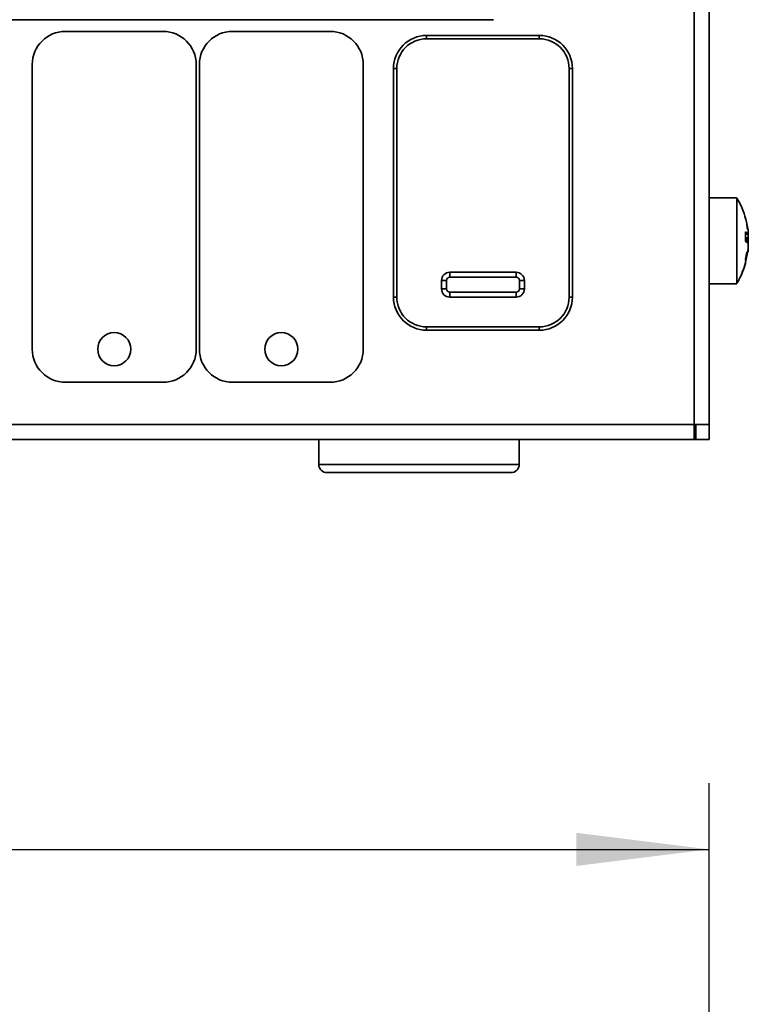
# Model space of a CAD drawing. Header units: millimetres. Extents: x 0 to 420, y 0 to 297.
# Tile 43 of 110: x 193 to 215, y 197 to 227. Entities that reach past the tile are written whole.
import ezdxf

# ---------------------------------------------------------------- set-up
doc = ezdxf.new("R2010")
doc.units = ezdxf.units.MM
doc.layers.add('标注层', color=150, linetype='Continuous')
doc.styles.add('SLDTEXTSTYLE2', font='TXT', dxfattribs={"width": 0.7})
doc.dimstyles.new('SLDDIMSTYLE1', dxfattribs={"dimtxt": 4.850694, "dimasz": 4, "dimexe": 0, "dimexo": 0.0625, "dimgap": 1.212674, "dimtad": 2, "dimlfac": 2, "dimrnd": 1e-09, "dimzin": 12, "dimdsep": 46, "dimtxsty": 'SLDTEXTSTYLE2', "dimsah": 1, "dimcen": 0.09, "dimadec": 0, "dimazin": 3, "dimtfac": 1, "dimtdec": 3, "dimtofl": 0, "dimtmove": 0, "dimatfit": 3, "dimfxl": 1, "dimfrac": 2, "dimtolj": 1, "dimtzin": 12, "dimarcsym": 0})

# ---------------------------------------------------------------- blocks, each defined once
blk = doc.blocks.new('_D_8')
at = {"layer": '标注层'}
for p, q in [((91.179, 191.853), (91.179, 203.853)), ((213.679, 191.853), (213.679, 203.853)), ((91.179, 201.853), (213.679, 201.853))]:
    blk.add_line(p, q, dxfattribs=at)
for points in [[(91.179, 201.853), (95.179, 201.353), (95.179, 202.353)], [(213.679, 201.853), (209.679, 202.353), (209.679, 201.353)]]:
    blk.add_solid(points, dxfattribs=at)
at = {"layer": '标注层', "insert": (148.195, 207.31), "char_height": 4.2333, "attachment_point": 1, "style": 'SLDTEXTSTYLE2'}
blk.add_mtext('245', dxfattribs=at)

msp = doc.modelspace()

# ---------------------------------------------------------------- linework, layer by layer
at = {"color": 7, "linetype": 'Continuous', "lineweight": 35}
for p, q in [((213.2287, 214.6764), (213.2287, 258.2764)), ((213.6787, 258.2764), (213.6787, 214.6764)), ((176.0787, 226.9014), (207.1787, 226.9014)), ((194.2637, 226.5489), (197.2087, 226.5489)), ((199.3037, 226.5489), (202.2487, 226.5489)), ((205.1587, 226.4264), (205.1587, 226.3264)), ((205.1587, 226.4264), (208.5587, 226.4264)), ((208.5587, 226.3264), (205.1587, 226.3264)), ((208.5587, 226.4264), (208.5587, 226.3264)), ((193.2637, 216.9539), (193.2637, 225.5489)), ((198.2087, 225.5489), (198.2087, 216.9539)), ((198.3037, 216.9539), (198.3037, 225.5489)), ((203.2487, 225.5489), (203.2487, 216.9539)), ((204.1587, 218.5264), (204.1587, 225.4264)), ((204.2587, 225.4264), (204.1587, 225.4264)), ((204.2587, 225.4264), (204.2587, 218.5264)), ((209.4587, 218.5264), (209.4587, 225.4264)), ((209.5587, 225.4264), (209.4587, 225.4264)), ((209.5587, 225.4264), (209.5587, 218.5264)), ((214.5142, 221.5264), (213.6787, 221.5264)), ((214.5577, 221.4301), (214.5031, 221.5182)), ((214.5591, 221.4273), (214.5039, 221.5167)), ((214.5142, 221.525), (214.5142, 221.4851)), ((214.7894, 220.8717), (214.7581, 220.9582)), ((214.8561, 220.5487), (214.7767, 220.9332)), ((214.842, 220.5678), (214.8203, 220.7222)), ((214.7767, 220.4997), (214.7767, 220.2047)), ((214.7767, 220.426), (214.8591, 220.426)), ((214.7767, 220.2047), (214.7767, 220.248)), ((214.7767, 219.6143), (214.8561, 219.9866)), ((214.7767, 219.5742), (214.8561, 219.9587)), ((214.7767, 219.6731), (214.8239, 219.8815)), ((214.7767, 219.6731), (214.7767, 219.6514)), ((214.6781, 219.2761), (214.7523, 219.444)), ((214.7465, 219.4561), (214.7767, 219.5657)), ((214.7767, 219.5742), (214.7767, 219.5196)), ((205.8587, 219.1264), (205.8587, 219.2764)), ((205.8587, 219.2764), (207.8587, 219.2764)), ((207.8587, 219.1264), (205.8587, 219.1264)), ((207.8587, 219.1264), (207.8587, 219.2764)), ((205.6087, 218.7764), (205.6087, 219.0264)), ((205.7587, 219.0264), (205.6087, 219.0264)), ((205.7587, 219.0264), (205.7587, 218.7764)), ((207.9587, 218.7764), (207.9587, 219.0264)), ((208.1087, 219.0264), (207.9587, 219.0264)), ((208.1087, 219.0264), (208.1087, 218.7764)), ((213.6787, 218.9264), (214.5142, 218.9264)), ((214.5165, 218.9415), (214.5451, 218.9981)), ((204.2587, 218.5264), (204.1587, 218.5264)), ((205.7587, 218.7764), (205.6087, 218.7764)), ((205.8587, 218.5264), (205.8587, 218.6764)), ((205.8587, 218.6764), (207.8587, 218.6764)), ((207.8587, 218.5264), (205.8587, 218.5264)), ((207.8587, 218.5264), (207.8587, 218.6764)), ((208.1087, 218.7764), (207.9587, 218.7764)), ((209.5587, 218.5264), (209.4587, 218.5264)), ((205.1587, 217.6264), (205.1587, 217.5264)), ((205.1587, 217.6264), (208.5587, 217.6264)), ((208.5587, 217.6264), (208.5587, 217.5264)), ((208.5587, 217.5264), (205.1587, 217.5264)), ((197.2087, 215.9539), (194.2637, 215.9539)), ((202.2487, 215.9539), (199.3037, 215.9539)), ((213.2287, 214.6764), (91.6286, 214.6764)), ((213.2287, 214.2264), (213.2287, 214.6764)), ((213.6787, 214.6764), (213.2287, 214.6764)), ((213.2787, 214.6264), (213.2287, 214.6264)), ((213.2787, 214.6764), (213.2759, 214.6264)), ((213.2787, 214.6764), (213.2787, 214.2264)), ((213.2787, 214.6264), (213.2787, 214.2264)), ((213.6787, 214.2264), (213.6787, 214.6764)), ((213.2287, 214.2264), (91.6286, 214.2264)), ((201.9037, 214.2264), (201.9037, 213.4764)), ((207.9537, 213.4764), (207.9537, 214.2264)), ((213.2787, 214.2264), (213.2287, 214.2264)), ((213.2787, 214.2264), (213.6787, 214.2264)), ((202.1769, 213.2264), (202.1537, 213.2264)), ((207.7037, 213.2264), (202.1769, 213.2264))]:
    msp.add_line(p, q, dxfattribs=at)
at = {"color": 8, "linetype": 'Continuous', "lineweight": 35}
for p, q in [((214.7767, 220.4285), (214.8561, 220.4285)), ((214.8561, 220.3192), (214.7767, 220.3192)), ((214.8561, 220.2774), (214.8174, 220.2774)), ((214.8561, 220.228), (214.8552, 220.228)), ((201.9037, 213.4764), (207.9537, 213.4764))]:
    msp.add_line(p, q, dxfattribs=at)
at = {"color": 7, "linetype": 'Continuous', "lineweight": 35, "flags": 128}
for points in [[(214.8561, 220.2247), (214.8496, 220.2466), (214.8467, 220.2556)], [(214.8561, 220.228), (214.8496, 220.2503), (214.8473, 220.2575)]]:
    msp.add_lwpolyline(points, dxfattribs=at)
at = {"color": 7, "linetype": 'Continuous', "lineweight": 35}
for centre in [(195.7362, 216.9539), (200.7762, 216.9539)]:
    msp.add_circle(centre, 0.5, dxfattribs=at)
for centre, radius, start, end in [((194.2637, 225.5489), 1, 90, 180), ((197.2087, 225.5489), 1, 0, 90), ((199.3037, 225.5489), 1, 90, 180), ((202.2487, 225.5489), 1, 0, 90), ((205.1587, 225.4264), 1, 90, 180), ((205.1587, 225.4264), 0.9, 90, 180), ((208.5587, 225.4264), 1, 0, 90), ((208.5587, 225.4264), 0.9, 0, 90), ((214.6449, 220.2727), 0.2625, 36.40741, 59.87247), ((214.6449, 220.475), 0.2625, 300.12909, 323.59103), ((214.5209, 220.0363), 0.3629, 22.51516, 39.15876), ((214.5592, 220.3964), 0.3199, 328.31971, 338.16554), ((214.6449, 219.9777), 0.2625, 36.40741, 59.87247), ((205.8587, 219.0264), 0.25, 90, 180), ((205.8587, 219.0264), 0.1, 90, 180), ((207.8587, 219.0264), 0.25, 360, 90), ((207.8587, 219.0264), 0.1, 0, 90), ((205.1587, 218.5264), 1, 180, 270), ((205.1587, 218.5264), 0.9, 180, 270), ((205.8587, 218.7764), 0.25, 180, 270), ((205.8587, 218.7764), 0.1, 180, 270), ((207.8587, 218.7764), 0.1, 270, 0), ((207.8587, 218.7764), 0.25, 270, 0), ((208.5587, 218.5264), 0.9, 270, 0), ((208.5587, 218.5264), 1, 270, 0), ((194.2637, 216.9539), 1, 180, 270), ((197.2087, 216.9539), 1, 270, 0), ((199.3037, 216.9539), 1, 180, 270), ((202.2487, 216.9539), 1, 270, 0), ((202.1537, 213.4764), 0.25, 180, 270), ((207.7037, 213.4764), 0.25, 270, 0)]:
    msp.add_arc(centre, radius, start, end, dxfattribs=at)
for points, knots in [([(214.5142, 221.5146), (214.5142, 221.5101), (214.5142, 221.5), (214.5142, 221.3113), (214.5142, 221.0032), (214.5142, 220.6031), (214.5142, 220.1615), (214.5142, 219.7275), (214.5142, 219.3478), (214.5142, 219.0746), (214.5142, 218.9314), (214.5142, 218.9414), (214.5142, 218.9448)], [0, 0, 0, 0, 0.0858648, 0.1932729, 0.3006814, 0.4080896, 0.5154981, 0.6229063, 0.7303145, 0.8377229, 0.9451312, 1, 1, 1, 1]), ([(214.7663, 220.9264), (214.7533, 220.9836), (214.7054, 221.1932), (214.5955, 221.3797), (214.5157, 221.5153)], [0, 0, 0, 0, 0.2730995, 1, 1, 1, 1]), ([(214.8561, 220.5618), (214.8579, 220.5479), (214.8614, 220.5203), (214.8636, 220.4974), (214.8635, 220.4929), (214.8635, 220.4928)], [0, 0, 0, 0, 0.4907615, 0.9817436, 1, 1, 1, 1]), ([(214.8561, 220.5618), (214.858, 220.5474), (214.8617, 220.5188), (214.8638, 220.4909), (214.8639, 220.4774), (214.8624, 220.4795), (214.862, 220.48)], [0, 0, 0, 0, 0.3018478, 0.6038525, 0.9034753, 1, 1, 1, 1]), ([(214.8561, 220.5579), (214.858, 220.5424), (214.8616, 220.5115), (214.8639, 220.4771), (214.8637, 220.4564), (214.8615, 220.4556), (214.8606, 220.4552)], [0, 0, 0, 0, 0.2663441, 0.5327801, 0.7971194, 1, 1, 1, 1]), ([(214.8561, 220.5487), (214.858, 220.5325), (214.8616, 220.5002), (214.8639, 220.4609), (214.8635, 220.4344), (214.8606, 220.4239), (214.8575, 220.4272), (214.8561, 220.4285)], [0, 0, 0, 0, 0.213489, 0.4270662, 0.6389598, 0.8501153, 1, 1, 1, 1]), ([(214.8561, 220.3192), (214.858, 220.3238), (214.8616, 220.3331), (214.8638, 220.3665), (214.8639, 220.4011), (214.8622, 220.4246), (214.8617, 220.4317)], [0, 0, 0, 0, 0.2920659, 0.5842466, 0.8741248, 1, 1, 1, 1]), ([(214.8561, 220.2774), (214.8579, 220.2841), (214.8616, 220.2976), (214.8639, 220.3299), (214.8634, 220.3551), (214.8632, 220.3646)], [0, 0, 0, 0, 0.3839456, 0.7680301, 1, 1, 1, 1]), ([(214.8561, 220.228), (214.8579, 220.237), (214.8615, 220.2549), (214.8637, 220.2851), (214.8634, 220.3043), (214.8634, 220.3073)], [0, 0, 0, 0, 0.458271, 0.9166386, 1, 1, 1, 1]), ([(214.8561, 220.228), (214.858, 220.219), (214.8616, 220.201), (214.8639, 220.158), (214.8635, 220.1092), (214.8606, 220.0632), (214.8575, 220.0372), (214.8561, 220.0264)], [0, 0, 0, 0, 0.2134813, 0.4270616, 0.6389472, 0.8501085, 1, 1, 1, 1]), ([(214.8561, 220.2247), (214.858, 220.2158), (214.8616, 220.1981), (214.8639, 220.1554), (214.8635, 220.1068), (214.8606, 220.0608), (214.8575, 220.0346), (214.8561, 220.0238)], [0, 0, 0, 0, 0.2134898, 0.4270682, 0.6389553, 0.8501114, 1, 1, 1, 1]), ([(214.8561, 220.1753), (214.858, 220.1687), (214.8616, 220.1553), (214.8639, 220.1173), (214.8635, 220.0712), (214.8606, 220.0254), (214.8575, 219.998), (214.8561, 219.9866)], [0, 0, 0, 0, 0.2134985, 0.4270707, 0.6389549, 0.8501178, 1, 1, 1, 1]), ([(214.8561, 220.1335), (214.858, 220.1289), (214.8616, 220.1196), (214.8639, 220.0863), (214.8635, 220.0433), (214.8606, 219.9984), (214.8575, 219.9704), (214.8561, 219.9587)], [0, 0, 0, 0, 0.2134951, 0.4270655, 0.6389558, 0.8501117, 1, 1, 1, 1]), ([(214.8561, 219.9041), (214.858, 219.9202), (214.8616, 219.9525), (214.864, 219.992), (214.8634, 220.0178), (214.8614, 220.0278), (214.8593, 220.0263), (214.8591, 220.026)], [0, 0, 0, 0, 0.2418553, 0.4837951, 0.7238347, 0.96304, 1, 1, 1, 1]), ([(214.8561, 219.8949), (214.8579, 219.9102), (214.8616, 219.9407), (214.8639, 219.9724), (214.8634, 219.9821), (214.8632, 219.9856)], [0, 0, 0, 0, 0.3877088, 0.7755513, 1, 1, 1, 1]), ([(214.8561, 219.891), (214.858, 219.9053), (214.8617, 219.934), (214.8638, 219.9619), (214.8639, 219.9753), (214.8624, 219.9733), (214.862, 219.9727)], [0, 0, 0, 0, 0.3018843, 0.6038537, 0.9034749, 1, 1, 1, 1]), ([(214.8561, 219.891), (214.8579, 219.9048), (214.8614, 219.9325), (214.8636, 219.9554), (214.8635, 219.9598), (214.8635, 219.96)], [0, 0, 0, 0, 0.49076657, 0.98174338, 1, 1, 1, 1]), ([(214.512, 218.9462), (214.5472, 218.9979), (214.6671, 219.1742), (214.729, 219.3798), (214.7727, 219.5251)], [0, 0, 0, 0, 0.2930938, 1, 1, 1, 1]), ([(214.5126, 218.9348), (214.5263, 218.9523), (214.5537, 218.987), (214.5696, 219.0283), (214.5775, 219.0488)], [0, 0, 0, 0, 0.5021769, 1, 1, 1, 1])]:
    msp.add_open_spline(points, degree=3, knots=knots, dxfattribs=at)

# ---------------------------------------------------------------- dimensions: what is measured, and where the dimension line sits
at = {"layer": '标注层'}
dim = msp.add_linear_dim(base=(213.6787, 201.8527), p1=(91.1787, 191.8527), p2=(213.6787, 191.8527), angle=0, dimstyle='SLDDIMSTYLE1', dxfattribs=at)
dim.commit()
dim.dimension.update_dxf_attribs({"geometry": '_D_8', "text_midpoint": (152.4287, 201.8527), "dimtype": 160})

doc.saveas('drawing.dxf')
